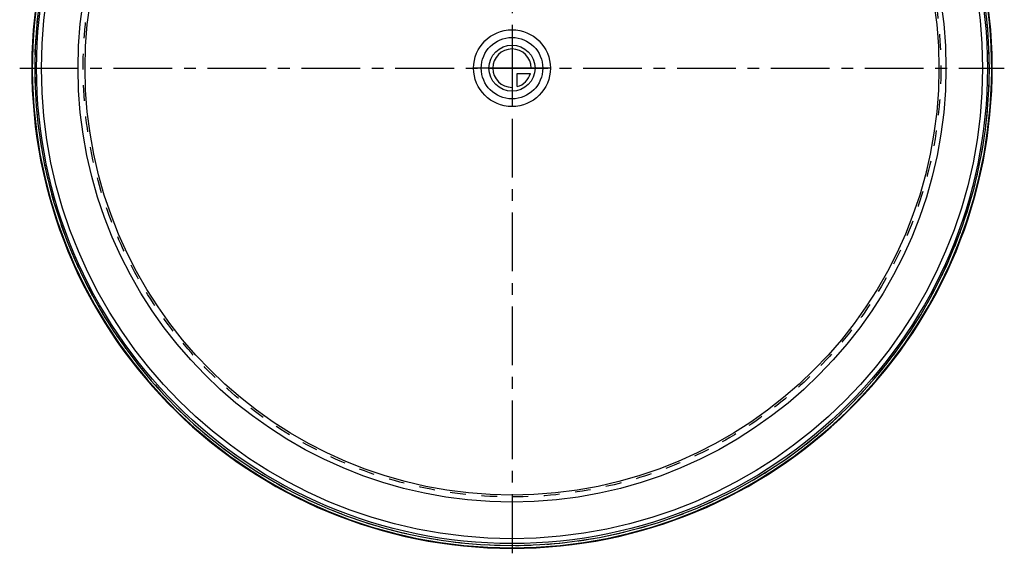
# Model space of a CAD drawing. Header units: millimetres. Extents: x 295 to 705, y 291 to 709.
# Tile 1 of 4: x 295 to 705, y 291 to 516. Entities that reach past the tile are written whole.
import ezdxf

# ---------------------------------------------------------------- set-up
doc = ezdxf.new("R2010")
doc.units = ezdxf.units.MM
doc.header["$LTSCALE"] = 65.185185
doc.linetypes.add('CENTER', pattern=[0.6, 0.375, -0.075, 0.075, -0.075])
doc.linetypes.add('HIDDEN', pattern=[0.2, 0.1, -0.1])
for name, color, linetype in [('KONST.EL_MIT_GEO', 7, 'CONTINUOUS'), ('KURVEN', 7, 'CONTINUOUS'), ('L1', 7, 'CONTINUOUS')]:
    doc.layers.add(name, color=color, linetype=linetype)

msp = doc.modelspace()

# ---------------------------------------------------------------- linework, layer by layer
at = {"layer": 'KONST.EL_MIT_GEO', "color": 7, "linetype": 'Continuous'}
for radius in [198, 196, 180.75, 177.8]:
    msp.add_circle((500, 495.7), radius, dxfattribs=at)
at = {"layer": 'KONST.EL_MIT_GEO', "color": 8, "linetype": 'HIDDEN'}
msp.add_circle((500, 495.7), 178.6, dxfattribs=at)
at = {"layer": 'KONST.EL_MIT_GEO', "color": 7, "linetype": 'Continuous'}
for radius, start, end in [(200, 92.4176, 87.5719), (199.79, 93.4435, 86.5565), (198.79, 139.099, 86.5502)]:
    msp.add_arc((500, 495.7), radius, start, end, dxfattribs=at)
at = {"layer": 'KONST.EL_MIT_GEO', "color": 8, "linetype": 'HIDDEN'}
msp.add_arc((500, 495.7), 198.79, 138.93, 86.5502, dxfattribs=at)
at = {"layer": 'KURVEN', "color": 40, "linetype": 'Continuous'}
for p, q in [((500, 511.7), (500, 479.7)), ((516, 495.7), (484, 495.7)), ((502.2, 488.01), (502.2, 493.5)), ((502.2, 493.5), (507.69, 493.5))]:
    msp.add_line(p, q, dxfattribs=at)
for radius in [16, 12.8, 9.6]:
    msp.add_circle((500, 495.7), radius, dxfattribs=at)
for start, end in [(0, 270), (285.962, 344.038)]:
    msp.add_arc((500, 495.7), 8, start, end, dxfattribs=at)
at = {"layer": 'L1', "color": 2, "linetype": 'CENTER'}
for p, q in [((500, 709.3), (500, 290.7)), ((294.96, 495.7), (705.04, 495.7))]:
    msp.add_line(p, q, dxfattribs=at)

doc.saveas('drawing.dxf')
